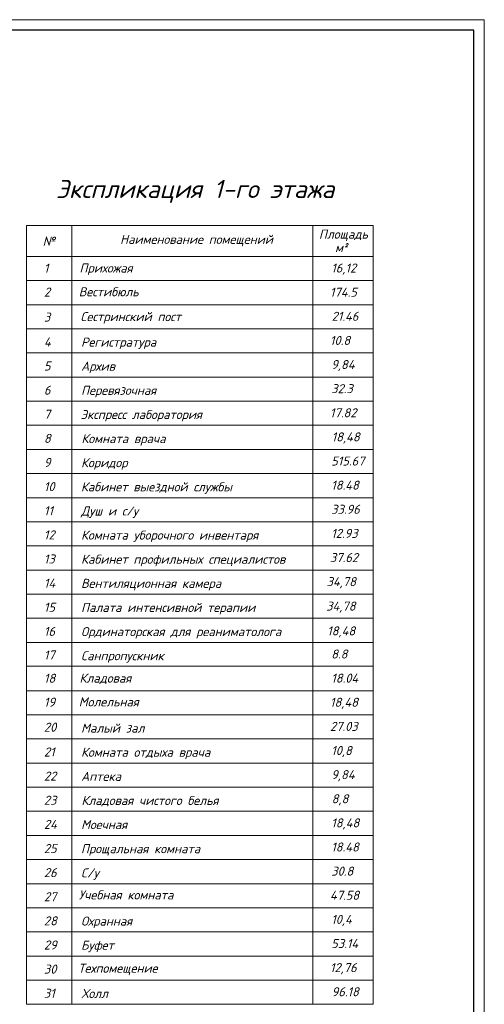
# Model space of a CAD drawing. Header units: millimetres. Extents: x 473009 to 2502882, y 456217 to 1153743.
# Tile 78 of 124: x 1776845 to 1798824, y 492268 to 538817. Entities that reach past the tile are written whole.
import ezdxf

# ---------------------------------------------------------------- set-up
doc = ezdxf.new("R2010")
doc.units = ezdxf.units.MM
doc.layers.add('ЭМ', color=240, linetype='Continuous', lineweight=20)
doc.styles.add('style Ecuper', font='isocpeui.ttf', dxfattribs={"height": 220})
doc.styles.add('ГОСТ 300', font='isocpeui.ttf', dxfattribs={"height": 250})

# ---------------------------------------------------------------- blocks, each defined once
blk = doc.blocks.new('1231234431252433')
at = {"layer": 'ЭМ', "color": 0, "lineweight": 20, "ltscale": 0.5}
blk.add_lwpolyline([(287242, 187022), (413342, 187022), (413342, 269622), (287242, 269622)], close=True, dxfattribs=at)
at = {"layer": 'ЭМ', "color": 0, "lineweight": 30, "ltscale": 0.5}
blk.add_lwpolyline([(289242, 187522), (412842, 187522), (412842, 269122), (289242, 269122)], close=True, dxfattribs=at)

msp = doc.modelspace()

# ---------------------------------------------------------------- linework, layer by layer
at = {"color": 0, "lineweight": 9}
for p, q in [((1777172.9, 529080.8), (1777172.9, 492268.3)), ((1777172.9, 529080.8), (1793567.3, 529080.8)), ((1779311.3, 529080.8), (1779311.3, 492268.3)), ((1790716.1, 529080.8), (1790716.1, 492268.3)), ((1793567.3, 492268.3), (1793567.3, 529080.8)), ((1777172.9, 527623.1), (1793567.3, 527623.1)), ((1777172.9, 526482.7), (1793567.3, 526482.7)), ((1777172.9, 525342.2), (1793567.3, 525342.2)), ((1777172.9, 524201.7), (1793567.3, 524201.7)), ((1777172.9, 523061.2), (1793567.3, 523061.2)), ((1777172.9, 521920.7), (1793567.3, 521920.7)), ((1777172.9, 520780.3), (1793567.3, 520780.3)), ((1777172.9, 519639.8), (1793567.3, 519639.8)), ((1777172.9, 518499.3), (1793567.3, 518499.3)), ((1777172.9, 517358.8), (1793567.3, 517358.8)), ((1777172.9, 516218.3), (1793567.3, 516218.3)), ((1777172.9, 515077.9), (1793567.3, 515077.9)), ((1777172.9, 513937.4), (1793567.3, 513937.4)), ((1777172.9, 512796.9), (1793567.3, 512796.9)), ((1777172.9, 511656.4), (1793567.3, 511656.4)), ((1777172.9, 510515.9), (1793567.3, 510515.9)), ((1777172.9, 509375.5), (1793567.3, 509375.5)), ((1777172.9, 508257.7), (1793567.3, 508257.7)), ((1777172.9, 508257.7), (1793567.3, 508257.7)), ((1777172.9, 507094.5), (1793567.3, 507094.5)), ((1777172.9, 505954), (1793567.3, 505954)), ((1777172.9, 504813.5), (1793567.3, 504813.5)), ((1777172.9, 503673.1), (1793567.3, 503673.1)), ((1777172.9, 502532.6), (1793567.3, 502532.6)), ((1777172.9, 501392.1), (1793567.3, 501392.1)), ((1777172.9, 500251.6), (1793567.3, 500251.6)), ((1777172.9, 499111.1), (1793567.3, 499111.1)), ((1777172.9, 497970.7), (1793567.3, 497970.7)), ((1777172.9, 496830.2), (1793567.3, 496830.2)), ((1777172.9, 495689.7), (1793567.3, 495689.7)), ((1777172.9, 494549.2), (1793567.3, 494549.2)), ((1777172.9, 493408.7), (1793567.3, 493408.7)), ((1777172.9, 492268.3), (1793567.3, 492268.3))]:
    msp.add_line(p, q, dxfattribs=at)

# ---------------------------------------------------------------- block references
at = {"lineweight": 50}
msp.add_blockref('1231234431252433', (1385482.8, 269194.7), dxfattribs=at)

# ---------------------------------------------------------------- texts
at = {"color": 7, "style": 'style Ecuper'}
msp.add_text('Экспликация 1-го этажа', height=855.36, dxfattribs=at).set_placement((1778561.1, 530387.4))
at = {"style": 'ГОСТ 300'}
for s, height, p in [('Площадь', 427.68, (1791000.8, 528463.1)), ('№', 427.7, (1777934.3, 528130.8)), ('Наименование помещений', 427.68, (1781594.8, 528217.3)), ('м²', 427.68, (1791762.5, 527827.4)), ('1', 427.7, (1777992.3, 526856.2)), ('Прихожая', 427.68, (1779673.7, 526861.8)), ('16,12', 427.68, (1791583.2, 526861.8)), ('2', 427.7, (1777992.3, 525725.8)), ('Вестибюль', 427.68, (1779639.9, 525739.2)), ('174.5', 427.68, (1791523.3, 525721.4)), ('3', 427.7, (1777992.3, 524543.6)), ('Сестринский пост', 427.68, (1779723.7, 524564.4)), ('21.46', 427.68, (1791602.3, 524580.9)), ('4', 427.7, (1777992.3, 523370.9)), ('Регистратура', 427.68, (1779749.8, 523359.8)), ('10.8', 427.68, (1791523.3, 523440.4)), ('5', 427.7, (1777992.3, 522230.4)), ('Архив', 427.68, (1779749.8, 522219.3)), ('9,84', 427.68, (1791583.2, 522299.9)), ('6', 427.7, (1777992.3, 521089.9)), ('Перевязочная', 427.68, (1779749.8, 521078.8)), ('32.3', 427.68, (1791583.2, 521159.4)), ('Экспресс лаборатория', 427.68, (1779729.4, 519938.3)), ('17.82', 427.68, (1791523.3, 520019)), ('7', 427.7, (1777992.3, 519949.4)), ('8', 427.7, (1777992.3, 518809)), ('Комната врача', 427.68, (1779767, 518797.9)), ('18,48', 427.68, (1791602.3, 518878.5)), ('9', 427.7, (1777992.3, 517668.5)), ('Коридор', 427.68, (1779749.8, 517657.4)), ('515.67', 427.68, (1791582.6, 517738)), ('10', 427.68, (1777992.3, 516528)), ('Кабинет выездной службы', 427.68, (1779743.6, 516516.9)), ('18.48', 427.68, (1791582.6, 516597.5)), ('11', 427.68, (1777992.3, 515387.5)), ('Душ и с/у', 427.68, (1779749.8, 515376.4)), ('33.96', 427.68, (1791579.3, 515457)), ('12', 427.68, (1777992.3, 514247)), ('Комната уборочного инвентаря', 427.68, (1779749.5, 514235.9)), ('12.93', 427.68, (1791583.2, 514316.6)), ('13', 427.68, (1777992.3, 513106.6)), ('Кабинет профильных специалистов', 427.68, (1779749.5, 513095.5)), ('37.62', 427.68, (1791523.3, 513176.1)), ('14', 427.68, (1777992.3, 511966.1)), ('Вентиляционная камера', 427.68, (1779749.8, 511955)), ('34,78', 427.68, (1791362.3, 512035.6)), ('15', 427.68, (1777992.3, 510825.6)), ('Палата интенсивной терапии', 427.68, (1779749.5, 510814.5)), ('34,78', 427.68, (1791343.1, 510880)), ('16', 427.68, (1777992.3, 509685.1)), ('Ординаторская для реаниматолога', 427.68, (1779749.8, 509674)), ('18,48', 427.68, (1791390, 509708)), ('17', 427.68, (1777992.3, 508567.3)), ('Санпропускник', 427.68, (1779749.1, 508533.5)), ('8.8', 427.68, (1791579.3, 508614.2)), ('18', 427.68, (1777992.3, 507468)), ('Кладовая', 427.68, (1779673.7, 507473.7)), ('18.04', 427.68, (1791583.2, 507473.7)), ('19', 427.68, (1777992.3, 506337.6)), ('Молельная', 427.68, (1779639.9, 506351)), ('18,48', 427.68, (1791523.3, 506333.2)), ('20', 427.68, (1777992.3, 505155.4)), ('Малый зал', 427.68, (1779749.8, 505112.1)), ('27.03', 427.68, (1791523.3, 505192.7)), ('21', 427.68, (1777992.3, 503982.7)), ('Комната отдыха врача', 427.68, (1779749.8, 503971.6)), ('10,8', 427.68, (1791583.2, 504052.2)), ('22', 427.68, (1777992.3, 502842.2)), ('Аптека', 427.68, (1779749.8, 502831.1)), ('9,84', 427.68, (1791583.2, 502911.8)), ('23', 427.68, (1777992.3, 501701.8)), ('Кладовая чистого белья', 427.68, (1779767, 501690.7)), ('8,8', 427.68, (1791602.3, 501771.3)), ('24', 427.68, (1777992.3, 500561.3)), ('Моечная', 427.68, (1779749.8, 500550.2)), ('18,48', 427.68, (1791582.6, 500630.8)), ('25', 427.68, (1777992.3, 499420.8)), ('Прощальная комната', 427.68, (1779743.6, 499409.7)), ('18.48', 427.68, (1791582.6, 499490.3)), ('26', 427.68, (1777992.3, 498280.3)), ('С/у', 427.68, (1779749.5, 498269.2)), ('30.8', 427.68, (1791583.2, 498349.8)), ('Учебная комната', 427.68, (1779639.9, 497227.2)), ('47.58', 427.68, (1791523.3, 497209.4)), ('27', 427.68, (1777992.3, 497139.8)), ('28', 427.68, (1777992.3, 495999.4)), ('Охранная', 427.68, (1779749.8, 495988.3)), ('10,4', 427.68, (1791583.2, 496068.9)), ('29', 427.68, (1777992.3, 494858.9)), ('Буфет', 427.68, (1779749.8, 494847.8)), ('53.14', 427.68, (1791583.2, 494928.4)), ('30', 427.68, (1777992.3, 493718.4)), ('Техпомещение', 427.68, (1779613.3, 493759.9)), ('12,76', 427.68, (1791523.3, 493787.9)), ('31', 427.68, (1777992.3, 492577.9)), ('Холл', 427.68, (1779767, 492566.8)), ('96.18', 427.68, (1791602.3, 492647.4))]:
    msp.add_text(s, height=height, dxfattribs=at).set_placement(p)

doc.saveas('drawing.dxf')
